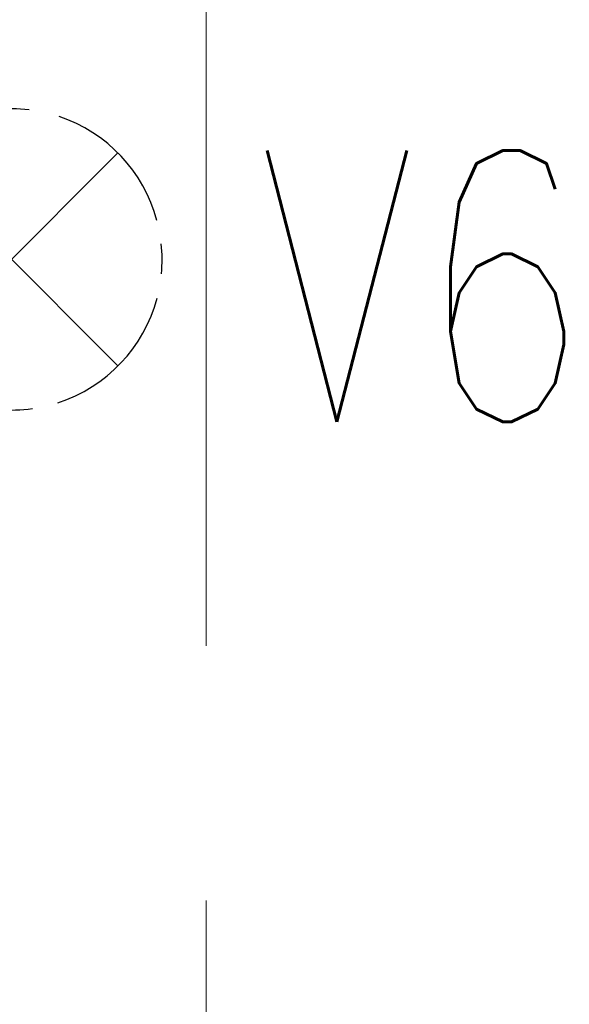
# Model space of a CAD drawing. Header units: millimetres. Extents: x 71658 to 298332, y -154437 to -30421.
# Tile 51 of 155: x 94020 to 94344, y -59837 to -59256. Entities that reach past the tile are written whole.
import ezdxf
from ezdxf.enums import TextEntityAlignment as Align

# ---------------------------------------------------------------- set-up
doc = ezdxf.new("R2010")
doc.units = ezdxf.units.MM
doc.header["$LTSCALE"] = 500
doc.header["$MEASUREMENT"] = 0
doc.linetypes.add('Center', pattern=[48, 30, -6, 6, -6])
doc.layers.get('0').update_dxf_attribs({"color": 250, "lineweight": 5})
doc.layers.get('Defpoints').update_dxf_attribs({"lineweight": 9})
for name, color, linetype, lineweight in [('A-06-TELJED', 253, 'Center', 0), ('VAL_TING', 7, 'Continuous', 18), ('VAL_TXT', 5, 'Continuous', 15)]:
    doc.layers.add(name, color=color, linetype=linetype, lineweight=lineweight)
doc.styles.add('ELEKTER', font='romans.shx', dxfattribs={"width": 0.75})

# ---------------------------------------------------------------- blocks, each defined once
blk = doc.blocks.new('TELG')
at = {"layer": 'A-06-TELJED', "ltscale": 0.05}
blk.add_lwpolyline([(94130.06, -62025.58), (94130.06, -43784.23)], dxfattribs=at)
blk = doc.blocks.new('ET1531')
at = {"lineweight": 30}
for p, q in [((-125.5, -125.5), (125.5, 125.5)), ((125.5, -125.5), (-125.5, 125.5))]:
    blk.add_line(p, q, dxfattribs=at)
for start, end in [(83.2108, 96.3663), (108.6778, 164.7713), (15.0251, 71.5651), (174.4102, 186.7945), (354.5728, 5.9776), (287.9456, 345.1647), (196.1167, 255.6843), (264.933, 278.0449)]:
    blk.add_arc((0, 0), 177.5, start, end, dxfattribs=at)
at = {"layer": 'Defpoints', "lineweight": 30}
blk.add_point((-0.5, -0.5), dxfattribs=at)
at = {"lineweight": 30, "style": 'ELEKTER'}
for tag, p in [('TÄHIS', (194.5, 364.5)), ('RAAM', (194.5, 364.5)), ('KÕRGUS', (-410.5, 204.5))]:
    blk.add_attdef(tag, text='', height=125, dxfattribs=at).set_placement(p, align=Align.MIDDLE)
blk = doc.blocks.new('VALGUSTID')
at = {"layer": 'VAL_TING', "lineweight": 30, "ltscale": 100}
ref = blk.add_blockref('ET1531', (217388.64, -46306.85, 3020), dxfattribs=dict(at, xscale=0.5, yscale=0.5, zscale=0.5))
ref.add_attrib('TÄHIS', 'V6', dxfattribs={"layer": 'VAL_TXT', "lineweight": 30, "height": 160, "style": 'ELEKTER', "width": 0.75}).set_placement((217631.86, -46322.65, 3020), align=Align.MIDDLE)

msp = doc.modelspace()

# ---------------------------------------------------------------- block references
at = {"layer": 'A-06-TELJED'}
msp.add_blockref('TELG', (0, 0), dxfattribs=at)

# ---------------------------------------------------------------- next in the draw order: block references
at = {"layer": 'VAL_TING'}
msp.add_blockref('VALGUSTID', (-123373.264, -13090.897), dxfattribs=at)

doc.saveas('drawing.dxf')
